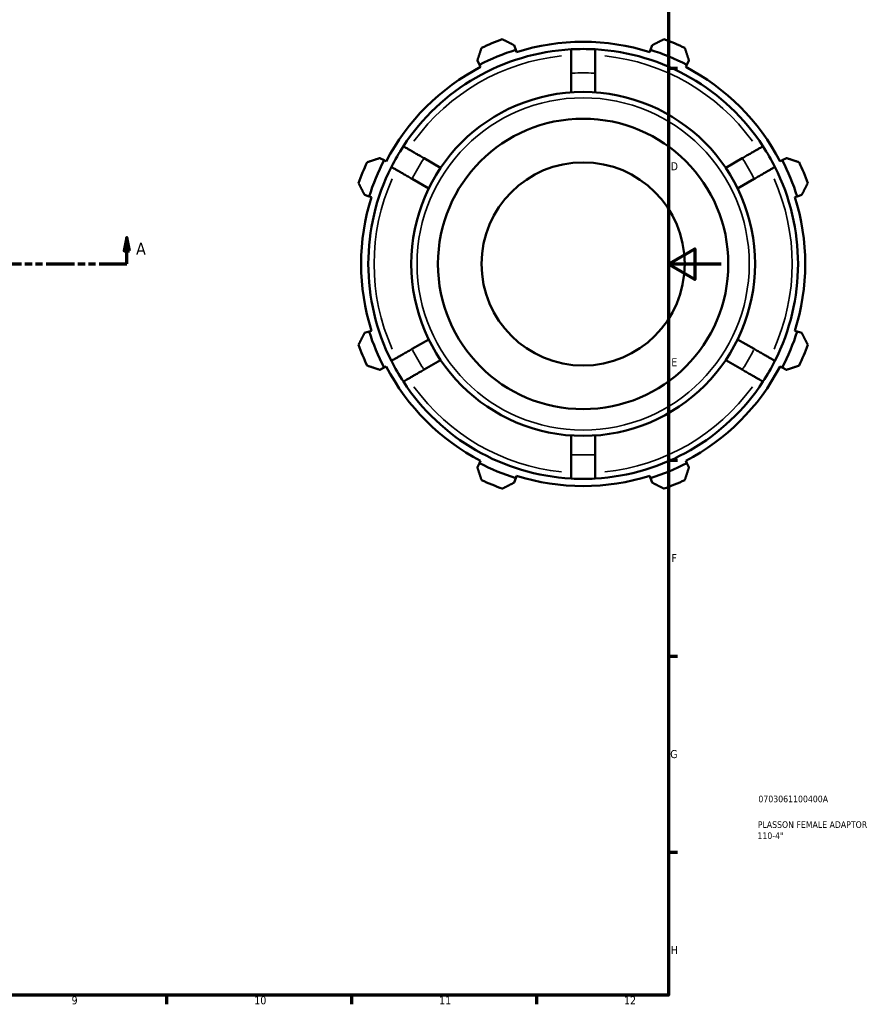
# Model space of a CAD drawing. Header units: millimetres. Extents: x -56 to 934, y -61 to 756.
# Tile 3 of 4: x 575 to 899, y 17 to 390. Entities that reach past the tile are written whole.
import ezdxf

# ---------------------------------------------------------------- set-up
doc = ezdxf.new("R2010")
doc.units = ezdxf.units.MM
doc.linetypes.add('DOUBLE_DASH_CHAIN', pattern=[1.2403, 0.6614, -0.0827, 0.1654, -0.0827, 0.1654, -0.0827])
for name, color, linetype, lineweight in [('Border (ANSI)', 7, 'Continuous', 70), ('Section Line (ANSI)', 7, 'DOUBLE_DASH_CHAIN', 70), ('Title (ISO)', 7, 'Continuous', 50), ('Visible (ANSI)', 7, 'Continuous', 50), ('Visible Narrow (ANSI)', 7, 'Continuous', 35)]:
    doc.layers.add(name, color=color, linetype=linetype, lineweight=lineweight)
doc.styles.add('Label Text (ANSI)', font='tahoma.ttf')
doc.styles.add('Note Text (ANSI)', font='tahoma.ttf')
doc.styles.add('Note Text (ISO)', font='tahoma.ttf')

# ---------------------------------------------------------------- blocks, each defined once
blk = doc.blocks.new('Borders Default Border')
at = {"layer": 'Border (ANSI)'}
for p, q in [((821, 371.25), (824.45, 371.25)), ((821, 222.75), (824.45, 222.75)), ((821, 148.5), (824.45, 148.5)), ((821, 74.25), (824.45, 74.25)), ((630.75, 20), (630.75, 16.55)), ((700.83, 20), (700.83, 16.55)), ((770.92, 20), (770.92, 16.55))]:
    blk.add_line(p, q, dxfattribs=at)
at = {"layer": 'Border (ANSI)', "flags": 128}
for points in [[(20, 20), (20, 574), (821, 574), (821, 20), (20, 20)], [(841, 297), (821, 297), (831, 302.77), (831, 291.23), (821, 297)]]:
    blk.add_lwpolyline(points, dxfattribs=at)
at = {"layer": 'Border (ANSI)', "attachment_point": 7, "style": 'Note Text (ANSI)'}
for s, insert, char_height in [('D', (821.81, 332.6), 3.05), ('E', (822.05, 258.35), 3.05), ('F', (822.14, 184.1), 3.05), ('G', (821.66, 109.79), 3.05), ('H', (821.81, 35.6), 3.05), ('9', (594.7, 16.49), 3.05), ('10', (663.96, 16.49), 3.048), ('11', (734.04, 16.55), 3.048), ('12', (804.13, 16.55), 3.048)]:
    blk.add_mtext(s, dxfattribs=dict(at, insert=insert, char_height=char_height))
blk = doc.blocks.new('Title Blocks ISO')
at = {"layer": 'Title (ISO)', "color": 232, "true_color": 0xca0064, "style": 'Note Text (ISO)'}
for tag, p in [('PART_NUMBER_001', (34.08, 73.13)), ('DESCRIPTION_001', (33.84, 63.4)), ('DESCRIPTION_002', (33.71, 59.18))]:
    blk.add_attdef(tag, p, '', height=2.5, dxfattribs=at)
blk = doc.blocks.new('2dTransSection0')
at = {"layer": 'Section Line (ANSI)', "linetype": 'Continuous'}
for p, q in [((615.68, 307.11), (614.68, 302.11)), ((615.68, 302.11), (615.68, 307.11)), ((616.68, 302.11), (615.68, 307.11)), ((614.68, 302.11), (616.68, 302.11)), ((615.68, 297.11), (615.68, 302.11)), ((605.18, 297.11), (615.68, 297.11))]:
    blk.add_line(p, q, dxfattribs=at)
at = {"layer": 'Section Line (ANSI)', "linetype": 'DOUBLE_DASH_CHAIN', "ltscale": 16.210289}
blk.add_line((263.38, 297.11), (615.68, 297.11), dxfattribs=at)
at = {"layer": 'Section Line (ANSI)', "linetype": 'Continuous', "flags": 128}
blk.add_lwpolyline([(616.68, 302.11), (615.68, 307.11), (614.68, 302.11), (616.68, 302.11)], dxfattribs=at)
at = {"layer": 'Section Line (ANSI)'}
blk.add_solid([(616.68, 302.11), (615.68, 307.11), (614.68, 302.11), (616.68, 302.11)], dxfattribs=at)
at = {"layer": 'Section Line (ANSI)', "insert": (619.15, 300.61), "char_height": 4.57, "attachment_point": 7, "style": 'Label Text (ANSI)'}
blk.add_mtext('A', dxfattribs=at)

msp = doc.modelspace()

# ---------------------------------------------------------------- linework, layer by layer
at = {"layer": 'Visible (ANSI)'}
for p, q in [((763.063, 378.241), (762.519, 379.967)), ((763.336, 377.378), (763.063, 378.241)), ((814.226, 378.241), (813.953, 377.378)), ((814.77, 379.967), (814.226, 378.241)), ((748.528, 374.172), (749.364, 372.566)), ((827.925, 372.566), (828.761, 374.172)), ((749.364, 372.566), (749.781, 371.763)), ((827.508, 371.763), (827.925, 372.566)), ((784.12, 369.367), (784.12, 362.111)), ((793.17, 362.111), (793.17, 369.367)), ((713.187, 336.389), (711.581, 337.225)), ((713.989, 335.971), (713.187, 336.389)), ((734.613, 333.528), (728.329, 337.156)), ((848.96, 337.156), (842.676, 333.528)), ((864.103, 336.389), (863.3, 335.971)), ((865.708, 337.225), (864.103, 336.389)), ((723.804, 329.319), (730.088, 325.691)), ((847.201, 325.691), (853.485, 329.319)), ((705.786, 323.233), (707.512, 322.689)), ((707.512, 322.689), (708.375, 322.417)), ((868.914, 322.417), (869.777, 322.689)), ((869.777, 322.689), (871.503, 323.233)), ((707.512, 271.527), (705.786, 270.983)), ((708.375, 271.799), (707.512, 271.527)), ((869.777, 271.527), (868.914, 271.799)), ((871.503, 270.983), (869.777, 271.527)), ((730.088, 268.526), (723.804, 264.898)), ((853.485, 264.898), (847.201, 268.526)), ((711.581, 256.991), (713.187, 257.827)), ((713.187, 257.827), (713.989, 258.245)), ((728.329, 257.06), (734.613, 260.688)), ((842.676, 260.688), (848.96, 257.06)), ((863.3, 258.245), (864.103, 257.827)), ((864.103, 257.827), (865.708, 256.991)), ((784.12, 232.105), (784.12, 224.85)), ((793.17, 224.85), (793.17, 232.105)), ((749.364, 221.65), (748.528, 220.045)), ((749.781, 222.453), (749.364, 221.65)), ((827.925, 221.65), (827.508, 222.453)), ((828.761, 220.045), (827.925, 221.65)), ((763.063, 215.975), (763.336, 216.839)), ((813.953, 216.839), (814.226, 215.975)), ((762.519, 214.249), (763.063, 215.975)), ((814.226, 215.975), (814.77, 214.249))]:
    msp.add_line(p, q, dxfattribs=at)
for radius in [65.16, 55.036, 38.5]:
    msp.add_circle((788.645, 297.108), radius, dxfattribs=at)
for radius, start, end in [(90.5, 109.79198, 115.20802), (84.165, 72.5, 107.5), (90.5, 64.79198, 70.20802), (81.45, 93.18474, 146.81526), (85.07, 107.5, 117.5), (81.45, 86.81526, 93.18474), (81.45, 33.18474, 86.81526), (85.07, 62.5, 72.5), (84.165, 117.5, 152.5), (84.165, 27.5, 62.5), (81.45, 146.81526, 153.18474), (81.45, 26.81526, 33.18474), (85.07, 152.5, 162.5), (85.07, 17.5, 27.5), (90.5, 154.79198, 160.20802), (81.45, 153.18474, 206.81526), (81.45, 333.18474, 26.81526), (90.5, 19.79198, 25.20802), (84.165, 162.5, 197.5), (84.165, 342.5, 17.5), (85.07, 197.5, 207.5), (85.07, 332.5, 342.5), (90.5, 199.79198, 205.20802), (90.5, 334.79198, 340.20802), (84.165, 207.5, 242.5), (81.45, 206.81526, 213.18474), (84.165, 297.5, 332.5), (81.45, 326.81526, 333.18474), (81.45, 213.18474, 266.81526), (81.45, 273.18474, 326.81526), (85.07, 242.5, 252.5), (85.07, 287.5, 297.5), (84.165, 252.5, 287.5), (90.5, 244.79198, 250.20802), (81.45, 266.81526, 273.18474), (90.5, 289.79198, 295.20802)]:
    msp.add_arc((788.645, 297.108), radius, start, end, dxfattribs=at)
for points, weights in [([(762.519, 379.967), (760.306, 381.091), (758.001, 382.262)], [1.00503179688, 1.00957785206, 1.01331659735]), ([(819.288, 382.262), (816.983, 381.091), (814.77, 379.967)], [1.01331659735, 1.00957785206, 1.00503179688]), ([(750.1, 378.99), (749.298, 376.531), (748.528, 374.172)], [1.01331659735, 1.00957785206, 1.00503179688]), ([(828.761, 374.172), (827.991, 376.531), (827.189, 378.99)], [1.00503179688, 1.00957785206, 1.01331659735]), ([(711.581, 337.225), (709.221, 336.455), (706.763, 335.653)], [1.00503179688, 1.00957785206, 1.01331659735]), ([(870.526, 335.653), (868.068, 336.455), (865.708, 337.225)], [1.01331659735, 1.00957785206, 1.00503179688]), ([(703.491, 327.752), (704.661, 325.447), (705.786, 323.233)], [1.01331659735, 1.00957785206, 1.00503179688]), ([(871.503, 323.233), (872.628, 325.447), (873.799, 327.752)], [1.00503179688, 1.00957785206, 1.01331659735]), ([(705.786, 270.983), (704.661, 268.77), (703.491, 266.464)], [1.00503179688, 1.00957785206, 1.01331659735]), ([(873.799, 266.464), (872.628, 268.77), (871.503, 270.983)], [1.01331659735, 1.00957785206, 1.00503179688]), ([(706.763, 258.564), (709.221, 257.761), (711.581, 256.991)], [1.01331659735, 1.00957785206, 1.00503179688]), ([(865.708, 256.991), (868.068, 257.761), (870.526, 258.564)], [1.00503179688, 1.00957785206, 1.01331659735]), ([(748.528, 220.045), (749.298, 217.685), (750.1, 215.227)], [1.00503179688, 1.00957785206, 1.01331659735]), ([(827.189, 215.227), (827.991, 217.685), (828.761, 220.045)], [1.01331659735, 1.00957785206, 1.00503179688]), ([(758.001, 211.954), (760.306, 213.125), (762.519, 214.249)], [1.01331659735, 1.00957785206, 1.00503179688]), ([(814.77, 214.249), (816.983, 213.125), (819.288, 211.954)], [1.00503179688, 1.00957785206, 1.01331659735])]:
    msp.add_rational_spline(points, weights, degree=2, dxfattribs=at)
for points, knots in [([(784.12, 378.432), (784.12, 378.432), (784.12, 378.377), (784.12, 378.14), (784.12, 377.957), (784.12, 377.529), (784.12, 377.245), (784.12, 376.567), (784.12, 376.175), (784.12, 375.384), (784.12, 374.913), (784.12, 373.899), (784.12, 373.355), (784.12, 372.321), (784.12, 371.735), (784.12, 370.538), (784.12, 369.926), (784.12, 369.367)], [0, 0, 0, 0, 0.1674448, 0.1674448, 0.3348897, 0.3348897, 0.5024671, 0.5024671, 0.6700445, 0.6700445, 0.8378034, 0.8378034, 1.0055622, 1.0055622, 1.1735102, 1.1735102, 1.3414583, 1.3414583, 1.3414583, 1.3414583]), ([(793.17, 369.367), (793.17, 369.926), (793.17, 370.538), (793.17, 371.735), (793.17, 372.321), (793.17, 373.355), (793.17, 373.899), (793.17, 374.913), (793.17, 375.384), (793.17, 376.175), (793.17, 376.567), (793.17, 377.245), (793.17, 377.529), (793.17, 377.957), (793.17, 378.14), (793.17, 378.377), (793.17, 378.432), (793.17, 378.432)], [-1.3414583, -1.3414583, -1.3414583, -1.3414583, -1.1735102, -1.1735102, -1.0055622, -1.0055622, -0.8378034, -0.8378034, -0.6700445, -0.6700445, -0.5024671, -0.5024671, -0.3348897, -0.3348897, -0.1674448, -0.1674448, 0, 0, 0, 0]), ([(728.329, 337.156), (727.845, 337.436), (727.315, 337.742), (726.278, 338.34), (725.77, 338.634), (724.875, 339.151), (724.405, 339.422), (723.526, 339.929), (723.118, 340.165), (722.433, 340.56), (722.093, 340.757), (721.507, 341.095), (721.26, 341.237), (720.89, 341.451), (720.732, 341.543), (720.526, 341.661), (720.478, 341.689), (720.478, 341.689)], [-1.3414583, -1.3414583, -1.3414583, -1.3414583, -1.1735102, -1.1735102, -1.0055622, -1.0055622, -0.8378034, -0.8378034, -0.6700445, -0.6700445, -0.5024671, -0.5024671, -0.3348897, -0.3348897, -0.1674448, -0.1674448, 0, 0, 0, 0]), ([(856.811, 341.689), (856.811, 341.689), (856.763, 341.661), (856.557, 341.543), (856.399, 341.451), (856.029, 341.237), (855.782, 341.095), (855.196, 340.757), (854.856, 340.56), (854.171, 340.165), (853.763, 339.929), (852.885, 339.422), (852.414, 339.151), (851.519, 338.634), (851.011, 338.34), (849.974, 337.742), (849.444, 337.436), (848.96, 337.156)], [0, 0, 0, 0, 0.1674448, 0.1674448, 0.3348897, 0.3348897, 0.5024671, 0.5024671, 0.6700445, 0.6700445, 0.8378034, 0.8378034, 1.0055622, 1.0055622, 1.1735102, 1.1735102, 1.3414583, 1.3414583, 1.3414583, 1.3414583]), ([(715.953, 333.851), (715.953, 333.851), (716.001, 333.824), (716.207, 333.705), (716.365, 333.614), (716.735, 333.4), (716.982, 333.258), (717.568, 332.919), (717.908, 332.723), (718.593, 332.327), (719.001, 332.092), (719.88, 331.585), (720.35, 331.313), (721.245, 330.796), (721.753, 330.503), (722.79, 329.904), (723.32, 329.599), (723.804, 329.319)], [0, 0, 0, 0, 0.1674448, 0.1674448, 0.3348897, 0.3348897, 0.5024671, 0.5024671, 0.6700445, 0.6700445, 0.8378034, 0.8378034, 1.0055622, 1.0055622, 1.1735102, 1.1735102, 1.3414583, 1.3414583, 1.3414583, 1.3414583]), ([(853.485, 329.319), (853.969, 329.599), (854.499, 329.904), (855.536, 330.503), (856.044, 330.796), (856.939, 331.313), (857.41, 331.585), (858.288, 332.092), (858.696, 332.327), (859.381, 332.723), (859.721, 332.919), (860.307, 333.258), (860.554, 333.4), (860.924, 333.614), (861.082, 333.705), (861.288, 333.824), (861.336, 333.851), (861.336, 333.851)], [-1.3414583, -1.3414583, -1.3414583, -1.3414583, -1.1735102, -1.1735102, -1.0055622, -1.0055622, -0.8378034, -0.8378034, -0.6700445, -0.6700445, -0.5024671, -0.5024671, -0.3348897, -0.3348897, -0.1674448, -0.1674448, 0, 0, 0, 0]), ([(723.804, 264.898), (723.32, 264.618), (722.79, 264.312), (721.753, 263.713), (721.245, 263.42), (720.35, 262.903), (719.88, 262.632), (719.001, 262.125), (718.593, 261.889), (717.908, 261.494), (717.568, 261.297), (716.982, 260.959), (716.735, 260.816), (716.365, 260.602), (716.207, 260.511), (716.001, 260.392), (715.953, 260.365), (715.953, 260.365)], [-1.3414583, -1.3414583, -1.3414583, -1.3414583, -1.1735102, -1.1735102, -1.0055622, -1.0055622, -0.8378034, -0.8378034, -0.6700445, -0.6700445, -0.5024671, -0.5024671, -0.3348897, -0.3348897, -0.1674448, -0.1674448, 0, 0, 0, 0]), ([(861.336, 260.365), (861.336, 260.365), (861.288, 260.392), (861.082, 260.511), (860.924, 260.602), (860.554, 260.816), (860.307, 260.959), (859.721, 261.297), (859.381, 261.494), (858.696, 261.889), (858.288, 262.125), (857.41, 262.632), (856.939, 262.903), (856.044, 263.42), (855.536, 263.713), (854.499, 264.312), (853.969, 264.618), (853.485, 264.898)], [0, 0, 0, 0, 0.1674448, 0.1674448, 0.3348897, 0.3348897, 0.5024671, 0.5024671, 0.6700445, 0.6700445, 0.8378034, 0.8378034, 1.0055622, 1.0055622, 1.1735102, 1.1735102, 1.3414583, 1.3414583, 1.3414583, 1.3414583]), ([(720.478, 252.527), (720.478, 252.527), (720.526, 252.555), (720.732, 252.674), (720.89, 252.765), (721.26, 252.979), (721.507, 253.121), (722.093, 253.46), (722.433, 253.656), (723.118, 254.051), (723.526, 254.287), (724.405, 254.794), (724.875, 255.066), (725.77, 255.583), (726.278, 255.876), (727.315, 256.475), (727.845, 256.78), (728.329, 257.06)], [0, 0, 0, 0, 0.1674448, 0.1674448, 0.3348897, 0.3348897, 0.5024671, 0.5024671, 0.6700445, 0.6700445, 0.8378034, 0.8378034, 1.0055622, 1.0055622, 1.1735102, 1.1735102, 1.3414583, 1.3414583, 1.3414583, 1.3414583]), ([(848.96, 257.06), (849.444, 256.78), (849.974, 256.475), (851.011, 255.876), (851.519, 255.583), (852.414, 255.066), (852.885, 254.794), (853.763, 254.287), (854.171, 254.051), (854.856, 253.656), (855.196, 253.46), (855.782, 253.121), (856.029, 252.979), (856.399, 252.765), (856.557, 252.674), (856.763, 252.555), (856.811, 252.527), (856.811, 252.527)], [-1.3414583, -1.3414583, -1.3414583, -1.3414583, -1.1735102, -1.1735102, -1.0055622, -1.0055622, -0.8378034, -0.8378034, -0.6700445, -0.6700445, -0.5024671, -0.5024671, -0.3348897, -0.3348897, -0.1674448, -0.1674448, 0, 0, 0, 0]), ([(784.12, 224.85), (784.12, 224.29), (784.12, 223.678), (784.12, 222.481), (784.12, 221.895), (784.12, 220.861), (784.12, 220.318), (784.12, 219.303), (784.12, 218.832), (784.12, 218.041), (784.12, 217.649), (784.12, 216.972), (784.12, 216.687), (784.12, 216.259), (784.12, 216.077), (784.12, 215.839), (784.12, 215.784), (784.12, 215.784)], [-1.3414583, -1.3414583, -1.3414583, -1.3414583, -1.1735102, -1.1735102, -1.0055622, -1.0055622, -0.8378034, -0.8378034, -0.6700445, -0.6700445, -0.5024671, -0.5024671, -0.3348897, -0.3348897, -0.1674448, -0.1674448, 0, 0, 0, 0]), ([(793.17, 215.784), (793.17, 215.784), (793.17, 215.839), (793.17, 216.077), (793.17, 216.259), (793.17, 216.687), (793.17, 216.972), (793.17, 217.649), (793.17, 218.041), (793.17, 218.832), (793.17, 219.303), (793.17, 220.318), (793.17, 220.861), (793.17, 221.895), (793.17, 222.481), (793.17, 223.678), (793.17, 224.29), (793.17, 224.85)], [0, 0, 0, 0, 0.1674448, 0.1674448, 0.3348897, 0.3348897, 0.5024671, 0.5024671, 0.6700445, 0.6700445, 0.8378034, 0.8378034, 1.0055622, 1.0055622, 1.1735102, 1.1735102, 1.3414583, 1.3414583, 1.3414583, 1.3414583])]:
    msp.add_open_spline(points, degree=3, knots=knots, dxfattribs=at)
at = {"layer": 'Visible Narrow (ANSI)'}
msp.add_circle((788.645, 297.108), 62.96, dxfattribs=at)
for radius, start, end in [(79.25, 95.94592, 144.05408), (79.25, 35.94592, 84.05408), (72.4, 86.77501, 93.22499), (72.4, 146.77501, 153.22499), (72.4, 26.77501, 33.22499), (79.25, 155.94592, 204.05408), (79.25, 335.94592, 24.05408), (72.4, 206.77501, 213.22499), (72.4, 326.77501, 333.22499), (79.25, 215.94592, 264.05408), (79.25, 275.94592, 324.05408), (72.4, 266.77501, 273.22499)]:
    msp.add_arc((788.645, 297.108), radius, start, end, dxfattribs=at)

# ---------------------------------------------------------------- block references
msp.add_blockref('Borders Default Border', (0, 0))
msp.add_blockref('Title Blocks ISO', (821, 20)).add_auto_attribs({'PART_NUMBER_001': '0703061100400A', 'DESCRIPTION_001': 'PLASSON FEMALE ADAPTOR', 'DESCRIPTION_002': '110-4"'})
at = {"layer": 'Section Line (ANSI)'}
msp.add_blockref('2dTransSection0', (0, 0), dxfattribs=at)

doc.saveas('drawing.dxf')
